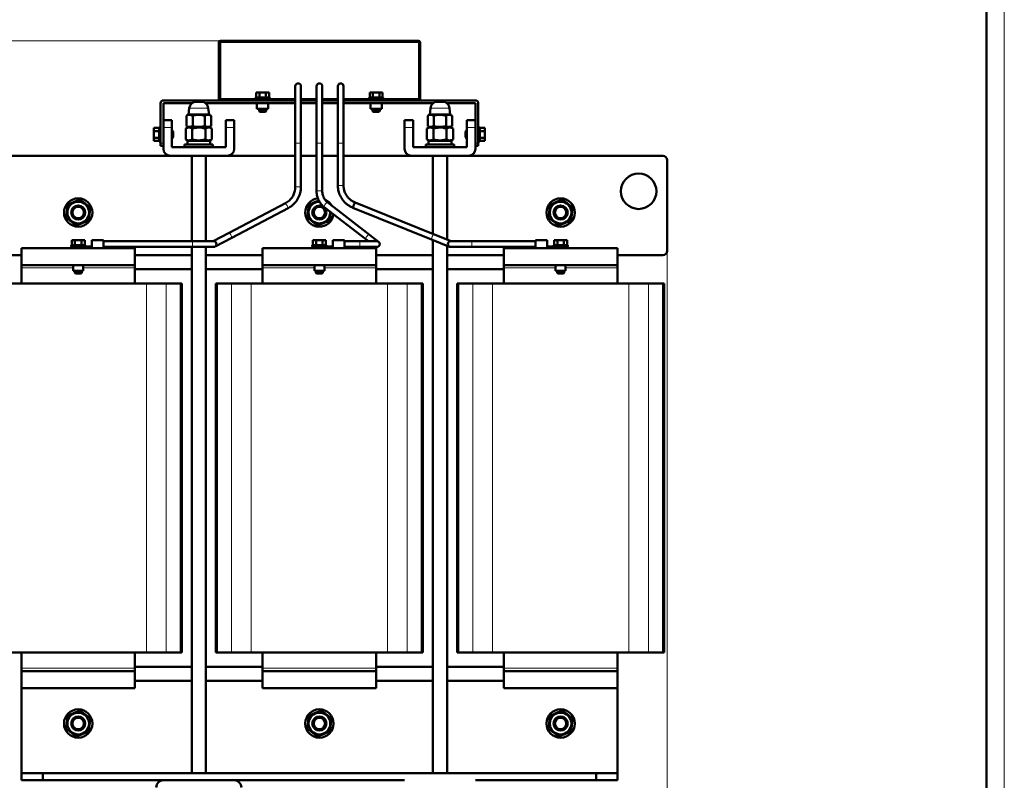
# Model space of a CAD drawing. Header units: millimetres. Extents: x 0 to 1050, y 0 to 1487.
# Tile 3 of 4: x 356 to 1050, y 295 to 831. Entities that reach past the tile are written whole.
import ezdxf

# ---------------------------------------------------------------- set-up
doc = ezdxf.new("R2010")
doc.units = ezdxf.units.MM
doc.header["$LTSCALE"] = 2.5
doc.layers.add('ОСЕВЫЕ', color=7, linetype='Continuous')
doc.styles.add('SLDTEXTSTYLE0', font='TXT', dxfattribs={"width": 0.7, "bigfont": 'bigfont'})
doc.styles.add('SLDTEXTSTYLE2', font='TXT', dxfattribs={"width": 0.7})
doc.dimstyles.new('SLDDIMSTYLE0', dxfattribs={"dimtxt": 12.5, "dimasz": 12.5, "dimexe": 0, "dimexo": 0.0625, "dimgap": 3.125, "dimtad": 2, "dimdec": 1, "dimrnd": 1e-09, "dimzin": 12, "dimdsep": 46, "dimtxsty": 'SLDTEXTSTYLE2', "dimsah": 1, "dimcen": 0.09, "dimadec": 0, "dimazin": 3, "dimtfac": 1, "dimtdec": 3, "dimtofl": 0, "dimtmove": 0, "dimatfit": 3, "dimfxl": 0, "dimfrac": 2, "dimtolj": 1, "dimtzin": 12, "dimarcsym": 0})

# ---------------------------------------------------------------- blocks, each defined once
blk = doc.blocks.new('_D')
at = {"color": 7, "linetype": 'Continuous', "lineweight": 0}
for p, q in [((322.26, 668.12), (322.26, 207.64)), ((812.26, 668.12), (812.26, 207.64)), ((322.26, 210.14), (812.26, 210.14))]:
    blk.add_line(p, q, dxfattribs=at)
at = {"color": 7, "linetype": 'Continuous', "lineweight": 18}
for points in [[(322.26, 210.14), (334.76, 208.22), (334.76, 212.06)], [(812.26, 210.14), (799.76, 212.06), (799.76, 208.22)]]:
    blk.add_solid(points, dxfattribs=at)
at = {"color": 7, "linetype": 'Continuous', "lineweight": 18, "insert": (562.37, 226.26), "char_height": 12.5, "attachment_point": 1, "style": 'SLDTEXTSTYLE0'}
blk.add_mtext('Ш', dxfattribs=at)
blk = doc.blocks.new('_D_1')
at = {"color": 7, "linetype": 'Continuous', "lineweight": 0}
for p, q in [((497.44, 816.14), (274.76, 816.14)), ((277.26, 255.14), (277.26, 816.14)), ((452.24, 255.14), (274.76, 255.14))]:
    blk.add_line(p, q, dxfattribs=at)
at = {"color": 7, "linetype": 'Continuous', "lineweight": 18}
for points in [[(277.26, 816.14), (275.34, 803.64), (279.19, 803.64)], [(277.26, 255.14), (279.19, 267.64), (275.34, 267.64)]]:
    blk.add_solid(points, dxfattribs=at)
at = {"color": 7, "linetype": 'Continuous', "lineweight": 18, "insert": (261.15, 531.64), "char_height": 12.5, "attachment_point": 1, "rotation": 90, "style": 'SLDTEXTSTYLE0'}
blk.add_mtext('В', dxfattribs=at)

msp = doc.modelspace()

# ---------------------------------------------------------------- linework, layer by layer
at = {"color": 7, "linetype": 'Continuous', "lineweight": 50}
for p, q in [((1037.5, 12.5), (1037.5, 1472.5)), ((496.26, 814.94), (496.26, 774.14)), ((497.26, 814.94), (497.46, 814.94)), ((497.26, 775.14), (497.26, 814.94)), ((497.46, 816.14), (637.06, 816.14)), ((638.26, 774.14), (638.26, 814.94)), ((522.69, 776.14), (522.69, 779.74)), ((522.69, 779.74), (524.98, 779.74)), ((524.98, 776.14), (524.98, 779.74)), ((524.98, 779.74), (529.55, 779.74)), ((529.55, 779.74), (529.55, 776.14)), ((529.55, 779.74), (531.83, 779.74)), ((531.83, 776.14), (531.83, 779.74)), ((550.26, 784.14), (550.26, 744.14)), ((554.26, 744.14), (554.26, 784.14)), ((565.26, 784.14), (565.26, 744.14)), ((569.26, 744.14), (569.26, 784.14)), ((580.26, 784.14), (580.26, 744.14)), ((584.26, 744.14), (584.26, 784.14)), ((602.69, 776.14), (602.69, 779.74)), ((602.69, 779.74), (604.98, 779.74)), ((604.98, 776.14), (604.98, 779.74)), ((604.98, 779.74), (609.55, 779.74)), ((609.55, 779.74), (609.55, 776.14)), ((609.55, 779.74), (611.83, 779.74)), ((611.83, 776.14), (611.83, 779.74)), ((455.26, 744.14), (455.26, 772.14)), ((550.26, 774.14), (457.26, 774.14)), ((477.41, 772.14), (457.26, 772.14)), ((457.26, 772.14), (457.26, 760.14)), ((550.26, 772.14), (487.12, 772.14)), ((497.26, 774.14), (497.26, 775.14)), ((497.26, 775.14), (502.26, 775.14)), ((502.26, 775.14), (550.26, 775.14)), ((502.26, 774.14), (550.26, 774.14)), ((522.26, 776.14), (522.26, 775.14)), ((522.26, 776.14), (531.88, 776.14)), ((523.26, 772.14), (523.26, 768.14)), ((531.26, 768.14), (531.26, 772.14)), ((531.88, 776.14), (532.26, 776.14)), ((532.26, 775.14), (532.26, 776.14)), ((554.26, 775.14), (565.26, 775.14)), ((554.26, 774.14), (565.26, 774.14)), ((565.26, 772.14), (554.26, 772.14)), ((569.26, 775.14), (580.26, 775.14)), ((569.26, 774.14), (580.26, 774.14)), ((580.26, 772.14), (569.26, 772.14)), ((584.26, 775.14), (632.26, 775.14)), ((584.26, 774.14), (632.26, 774.14)), ((677.26, 774.14), (584.26, 774.14)), ((647.41, 772.14), (584.26, 772.14)), ((602.26, 776.14), (602.26, 775.14)), ((602.26, 776.14), (611.88, 776.14)), ((603.26, 772.14), (603.26, 768.14)), ((611.26, 768.14), (611.26, 772.14)), ((611.88, 776.14), (612.26, 776.14)), ((612.26, 775.14), (612.26, 776.14)), ((632.26, 775.14), (637.26, 775.14)), ((637.26, 775.14), (637.26, 774.14)), ((677.26, 772.14), (657.12, 772.14)), ((677.26, 760.14), (677.26, 772.14)), ((679.26, 772.14), (679.26, 744.14)), ((475.07, 764.24), (473.6, 763.39)), ((473.6, 756.09), (473.6, 763.39)), ((475.57, 768.79), (475.06, 764.24)), ((475.06, 764.24), (489.46, 764.24)), ((477.93, 763.39), (477.93, 756.09)), ((486.59, 763.39), (486.59, 756.09)), ((489.46, 764.24), (488.96, 768.79)), ((490.92, 763.39), (489.45, 764.24)), ((490.92, 763.39), (490.92, 756.09)), ((523.26, 768.14), (527.26, 768.14)), ((524.76, 768.14), (524.76, 766.64)), ((524.76, 766.64), (525.26, 766.14)), ((524.76, 766.64), (529.76, 766.64)), ((525.26, 766.14), (529.26, 766.14)), ((527.26, 768.14), (531.26, 768.14)), ((529.26, 766.14), (529.76, 766.64)), ((529.76, 766.64), (529.76, 768.14)), ((603.26, 768.14), (607.26, 768.14)), ((604.76, 768.14), (604.76, 766.64)), ((604.76, 766.64), (605.26, 766.14)), ((604.76, 766.64), (609.76, 766.64)), ((605.26, 766.14), (609.26, 766.14)), ((607.26, 768.14), (611.26, 768.14)), ((609.26, 766.14), (609.76, 766.64)), ((609.76, 766.64), (609.76, 768.14)), ((645.07, 764.24), (643.6, 763.39)), ((643.6, 756.09), (643.6, 763.39)), ((645.57, 768.79), (645.06, 764.24)), ((645.06, 764.24), (659.46, 764.24)), ((647.93, 763.39), (647.93, 756.09)), ((656.59, 763.39), (656.59, 756.09)), ((659.46, 764.24), (658.96, 768.79)), ((660.92, 763.39), (659.45, 764.24)), ((660.92, 763.39), (660.92, 756.09)), ((463.26, 760.14), (457.26, 760.14)), ((457.26, 760.14), (457.26, 755.14)), ((463.26, 755.14), (463.26, 760.14)), ((507.26, 760.14), (501.26, 760.14)), ((501.26, 760.14), (501.26, 755.14)), ((507.26, 755.14), (507.26, 760.14)), ((633.26, 760.14), (627.26, 760.14)), ((627.26, 760.14), (627.26, 755.14)), ((633.26, 755.14), (633.26, 760.14)), ((677.26, 760.14), (671.26, 760.14)), ((671.26, 760.14), (671.26, 755.14)), ((677.26, 755.14), (677.26, 760.14)), ((450.66, 752.43), (450.66, 754.71)), ((454.26, 754.71), (450.66, 754.71)), ((450.66, 752.43), (454.26, 752.43)), ((450.66, 747.86), (450.66, 752.43)), ((455.26, 755.14), (454.26, 755.14)), ((454.26, 754.76), (454.26, 755.14)), ((454.26, 745.14), (454.26, 754.76)), ((457.26, 740.14), (457.26, 755.14)), ((463.26, 755.14), (463.26, 741.14)), ((463.76, 752.64), (463.26, 752.64)), ((464.26, 752.14), (463.76, 752.64)), ((463.76, 747.64), (463.76, 752.64)), ((464.26, 748.14), (464.26, 752.14)), ((474.64, 755.24), (473.02, 754.31)), ((473.02, 754.31), (473.02, 746.67)), ((473.6, 756.09), (475.07, 755.24)), ((474.64, 755.24), (489.89, 755.24)), ((477.64, 754.31), (477.64, 746.67)), ((486.88, 754.31), (486.88, 746.67)), ((489.45, 755.24), (490.92, 756.09)), ((491.5, 754.31), (489.89, 755.24)), ((491.5, 746.67), (491.5, 754.31)), ((501.26, 741.14), (501.26, 755.14)), ((507.26, 755.14), (507.26, 740.14)), ((627.26, 755.14), (627.26, 740.14)), ((633.26, 741.14), (633.26, 755.14)), ((644.64, 755.24), (643.02, 754.31)), ((643.02, 754.31), (643.02, 746.67)), ((643.6, 756.09), (645.07, 755.24)), ((644.64, 755.24), (659.89, 755.24)), ((647.64, 754.31), (647.64, 746.67)), ((656.88, 754.31), (656.88, 746.67)), ((659.45, 755.24), (660.92, 756.09)), ((661.5, 754.31), (659.89, 755.24)), ((661.5, 746.67), (661.5, 754.31)), ((670.76, 752.64), (670.26, 752.14)), ((670.26, 752.14), (670.26, 748.14)), ((671.26, 752.64), (670.76, 752.64)), ((670.76, 752.64), (670.76, 747.64)), ((671.26, 755.14), (671.26, 741.14)), ((677.26, 740.14), (677.26, 755.14)), ((680.26, 755.14), (679.26, 755.14)), ((680.26, 755.14), (680.26, 745.52)), ((680.26, 754.71), (683.86, 754.71)), ((680.26, 752.43), (683.86, 752.43)), ((683.86, 754.71), (683.86, 752.43)), ((683.86, 752.43), (683.86, 747.86)), ((454.26, 747.86), (450.66, 747.86)), ((450.66, 745.57), (450.66, 747.86)), ((454.26, 745.57), (450.66, 745.57)), ((454.26, 745.14), (455.26, 745.14)), ((455.26, 744.14), (455.26, 742.14)), ((463.26, 747.64), (463.76, 747.64)), ((463.76, 747.64), (464.26, 748.14)), ((472.26, 743.14), (472.26, 741.14)), ((491.5, 743.14), (472.26, 743.14)), ((473.02, 746.67), (474.64, 745.74)), ((474.21, 745.74), (474.21, 743.14)), ((490.31, 745.74), (474.21, 745.74)), ((489.89, 745.74), (491.5, 746.67)), ((490.31, 743.14), (490.31, 745.74)), ((492.26, 743.14), (491.5, 743.14)), ((492.26, 741.14), (492.26, 743.14)), ((550.26, 744.14), (550.26, 713.24)), ((554.26, 713.24), (554.26, 744.14)), ((565.26, 744.14), (565.26, 710.34)), ((569.26, 710.34), (569.26, 744.14)), ((580.26, 744.14), (580.26, 714.29)), ((584.26, 714.29), (584.26, 744.14)), ((642.26, 743.14), (642.26, 741.14)), ((661.5, 743.14), (642.26, 743.14)), ((643.02, 746.67), (644.64, 745.74)), ((644.21, 745.74), (644.21, 743.14)), ((660.31, 745.74), (644.21, 745.74)), ((659.89, 745.74), (661.5, 746.67)), ((660.31, 743.14), (660.31, 745.74)), ((662.26, 743.14), (661.5, 743.14)), ((662.26, 741.14), (662.26, 743.14)), ((670.26, 748.14), (670.76, 747.64)), ((670.76, 747.64), (671.26, 747.64)), ((679.26, 745.14), (680.26, 745.14)), ((679.26, 742.14), (679.26, 744.14)), ((683.86, 747.86), (680.26, 747.86)), ((680.26, 745.57), (683.86, 745.57)), ((680.26, 745.52), (680.26, 745.14)), ((683.86, 747.86), (683.86, 745.57)), ((455.26, 742.14), (457.26, 742.14)), ((463.26, 741.14), (501.26, 741.14)), ((671.26, 741.14), (633.26, 741.14)), ((677.26, 742.14), (679.26, 742.14)), ((462.26, 735.14), (325.26, 735.14)), ((462.26, 735.14), (502.26, 735.14)), ((477.26, 735.14), (477.26, 674.94)), ((487.26, 674.94), (487.26, 735.14)), ((550.26, 735.14), (502.26, 735.14)), ((565.26, 735.14), (554.26, 735.14)), ((580.26, 735.14), (569.26, 735.14)), ((632.26, 735.14), (584.26, 735.14)), ((632.26, 735.14), (672.26, 735.14)), ((647.26, 735.14), (647.26, 680.13)), ((657.26, 676.1), (657.26, 735.14)), ((809.26, 735.14), (672.26, 735.14)), ((812.26, 668.14), (812.26, 732.14)), ((543.32, 701.71), (503.74, 680.96)), ((602.48, 679.54), (573.14, 702.14)), ((647.76, 679.93), (592.39, 702.22)), ((505.6, 677.41), (545.17, 698.17)), ((570.7, 698.97), (600.03, 676.37)), ((590.89, 698.51), (646.26, 676.22)), ((503.74, 680.96), (492.27, 674.94)), ((392.69, 672.14), (392.69, 675.74)), ((392.69, 675.74), (394.98, 675.74)), ((394.98, 672.14), (394.98, 675.74)), ((394.98, 675.74), (399.55, 675.74)), ((399.55, 675.74), (399.55, 672.14)), ((399.55, 675.74), (401.83, 675.74)), ((401.83, 672.14), (401.83, 675.74)), ((415.06, 675.74), (406.76, 675.74)), ((406.76, 675.74), (406.76, 671.14)), ((415.06, 670.14), (415.06, 675.74)), ((477.76, 674.94), (415.06, 674.94)), ((492.76, 674.94), (477.76, 674.94)), ((493.69, 671.17), (505.6, 677.41)), ((562.69, 672.14), (562.69, 675.74)), ((562.69, 675.74), (564.98, 675.74)), ((564.98, 672.14), (564.98, 675.74)), ((564.98, 675.74), (569.55, 675.74)), ((569.55, 675.74), (569.55, 672.14)), ((569.55, 675.74), (571.83, 675.74)), ((571.83, 672.14), (571.83, 675.74)), ((585.06, 675.74), (576.76, 675.74)), ((576.76, 675.74), (576.76, 671.14)), ((585.06, 670.14), (585.06, 675.74)), ((595.76, 674.94), (585.06, 674.94)), ((607.76, 674.94), (595.76, 674.94)), ((600.03, 676.37), (601.89, 674.94)), ((608.98, 674.53), (602.48, 679.54)), ((646.26, 676.22), (659.02, 671.09)), ((647.26, 675.82), (647.26, 300.14)), ((660.15, 674.94), (647.76, 679.93)), ((674.76, 674.94), (659.76, 674.94)), ((719.46, 674.94), (674.76, 674.94)), ((727.76, 675.74), (719.46, 675.74)), ((719.46, 675.74), (719.46, 672.94)), ((727.76, 671.14), (727.76, 675.74)), ((732.69, 672.14), (732.69, 675.74)), ((732.69, 675.74), (734.98, 675.74)), ((734.98, 672.14), (734.98, 675.74)), ((734.98, 675.74), (739.55, 675.74)), ((739.55, 675.74), (739.55, 672.14)), ((739.55, 675.74), (741.83, 675.74)), ((741.83, 672.14), (741.83, 675.74)), ((357.26, 670.14), (357.26, 658.14)), ((437.26, 670.14), (357.26, 670.14)), ((392.26, 672.14), (392.26, 671.14)), ((392.26, 672.14), (401.88, 672.14)), ((392.26, 671.14), (400.06, 671.14)), ((392.51, 671.14), (392.51, 670.14)), ((406.76, 671.14), (400.06, 671.14)), ((401.88, 672.14), (402.26, 672.14)), ((402.26, 671.14), (402.26, 672.14)), ((406.76, 671.14), (406.76, 670.14)), ((415.06, 670.94), (477.76, 670.94)), ((437.26, 670.14), (437.26, 658.14)), ((477.26, 670.94), (477.26, 300.14)), ((477.76, 670.94), (492.76, 670.94)), ((487.26, 300.14), (487.26, 670.94)), ((527.26, 670.14), (527.26, 658.14)), ((607.26, 670.14), (527.26, 670.14)), ((562.26, 672.14), (562.26, 671.14)), ((562.26, 672.14), (571.88, 672.14)), ((562.26, 671.14), (570.06, 671.14)), ((562.51, 671.14), (562.51, 670.14)), ((576.76, 671.14), (570.06, 671.14)), ((571.88, 672.14), (572.26, 672.14)), ((572.26, 671.14), (572.26, 672.14)), ((576.76, 671.14), (576.76, 670.14)), ((585.06, 670.94), (595.76, 670.94)), ((595.76, 670.94), (607.76, 670.94)), ((607.26, 670.14), (607.26, 658.14)), ((657.26, 300.14), (657.26, 671.79)), ((659.76, 670.94), (674.76, 670.94)), ((674.76, 670.94), (719.46, 670.94)), ((777.26, 670.14), (697.26, 670.14)), ((697.26, 670.14), (697.26, 658.14)), ((719.46, 672.94), (719.46, 670.14)), ((727.76, 670.14), (727.76, 671.14)), ((734.47, 671.14), (727.76, 671.14)), ((732.26, 672.14), (732.26, 671.14)), ((732.26, 672.14), (741.88, 672.14)), ((734.47, 671.14), (741.88, 671.14)), ((741.88, 672.14), (742.26, 672.14)), ((741.88, 671.14), (742.26, 671.14)), ((742.01, 670.14), (742.01, 671.14)), ((742.26, 671.14), (742.26, 672.14)), ((777.26, 670.14), (777.26, 658.14)), ((325.26, 665.14), (357.26, 665.14)), ((437.26, 665.14), (477.26, 665.14)), ((487.26, 665.14), (527.26, 665.14)), ((607.26, 665.14), (647.26, 665.14)), ((657.26, 665.14), (697.26, 665.14)), ((777.26, 665.14), (809.26, 665.14)), ((437.26, 658.14), (357.26, 658.14)), ((357.26, 658.14), (357.26, 656.14)), ((357.26, 656.14), (357.26, 645.14)), ((393.76, 658.14), (393.76, 654.14)), ((393.76, 654.14), (400.76, 654.14)), ((394.76, 654.14), (394.76, 652.64)), ((394.76, 652.64), (395.26, 652.14)), ((394.76, 652.64), (399.76, 652.64)), ((399.26, 652.14), (399.76, 652.64)), ((399.76, 652.64), (399.76, 654.14)), ((400.76, 654.14), (400.76, 658.14)), ((437.26, 658.14), (437.26, 656.14)), ((437.26, 656.14), (437.26, 645.14)), ((437.26, 655.14), (477.26, 655.14)), ((487.26, 655.14), (527.26, 655.14)), ((607.26, 658.14), (527.26, 658.14)), ((527.26, 658.14), (527.26, 656.14)), ((527.26, 656.14), (527.26, 645.14)), ((563.76, 658.14), (563.76, 654.14)), ((563.76, 654.14), (570.76, 654.14)), ((564.76, 654.14), (564.76, 652.64)), ((564.76, 652.64), (565.26, 652.14)), ((564.76, 652.64), (569.76, 652.64)), ((569.26, 652.14), (569.76, 652.64)), ((569.76, 652.64), (569.76, 654.14)), ((570.76, 654.14), (570.76, 658.14)), ((607.26, 658.14), (607.26, 656.14)), ((607.26, 656.14), (607.26, 645.14)), ((607.26, 655.14), (647.26, 655.14)), ((657.26, 655.14), (697.26, 655.14)), ((777.26, 658.14), (697.26, 658.14)), ((697.26, 658.14), (697.26, 656.14)), ((697.26, 656.14), (697.26, 645.14)), ((733.76, 658.14), (733.76, 654.14)), ((733.76, 654.14), (740.76, 654.14)), ((734.76, 654.14), (734.76, 652.64)), ((734.76, 652.64), (735.26, 652.14)), ((734.76, 652.64), (739.76, 652.64)), ((739.26, 652.14), (739.76, 652.64)), ((739.76, 652.64), (739.76, 654.14)), ((740.76, 654.14), (740.76, 658.14)), ((777.26, 658.14), (777.26, 656.14)), ((777.26, 656.14), (777.26, 645.14)), ((395.26, 652.14), (399.26, 652.14)), ((565.26, 652.14), (569.26, 652.14)), ((735.26, 652.14), (739.26, 652.14)), ((445.37, 645.14), (349.15, 645.14)), ((459.16, 645.14), (445.37, 645.14)), ((469.05, 645.14), (459.16, 645.14)), ((470.26, 645.14), (469.05, 645.14)), ((470.26, 385.14), (470.26, 645.14)), ((494.26, 645.14), (494.26, 385.14)), ((495.47, 645.14), (494.26, 645.14)), ((505.37, 645.14), (495.47, 645.14)), ((519.15, 645.14), (505.37, 645.14)), ((615.37, 645.14), (519.15, 645.14)), ((629.16, 645.14), (615.37, 645.14)), ((639.05, 645.14), (629.16, 645.14)), ((640.26, 645.14), (639.05, 645.14)), ((640.26, 385.14), (640.26, 645.14)), ((664.26, 645.14), (664.26, 385.14)), ((665.47, 645.14), (664.26, 645.14)), ((675.37, 645.14), (665.47, 645.14)), ((689.15, 645.14), (675.37, 645.14)), ((785.37, 645.14), (689.15, 645.14)), ((799.16, 645.14), (785.37, 645.14)), ((809.05, 645.14), (799.16, 645.14)), ((810.26, 645.14), (809.05, 645.14)), ((810.26, 385.14), (810.26, 645.14)), ((445.37, 385.14), (349.15, 385.14)), ((357.26, 374.14), (357.26, 385.14)), ((437.26, 374.14), (437.26, 385.14)), ((459.16, 385.14), (445.37, 385.14)), ((469.05, 385.14), (459.16, 385.14)), ((470.26, 385.14), (469.05, 385.14)), ((495.47, 385.14), (494.26, 385.14)), ((505.37, 385.14), (495.47, 385.14)), ((519.15, 385.14), (505.37, 385.14)), ((615.37, 385.14), (519.15, 385.14)), ((527.26, 374.14), (527.26, 385.14)), ((607.26, 374.14), (607.26, 385.14)), ((629.16, 385.14), (615.37, 385.14)), ((639.05, 385.14), (629.16, 385.14)), ((640.26, 385.14), (639.05, 385.14)), ((665.47, 385.14), (664.26, 385.14)), ((675.37, 385.14), (665.47, 385.14)), ((689.15, 385.14), (675.37, 385.14)), ((785.37, 385.14), (689.15, 385.14)), ((697.26, 374.14), (697.26, 385.14)), ((777.26, 374.14), (777.26, 385.14)), ((799.16, 385.14), (785.37, 385.14)), ((809.05, 385.14), (799.16, 385.14)), ((810.26, 385.14), (809.05, 385.14)), ((477.26, 375.14), (437.26, 375.14)), ((527.26, 375.14), (487.26, 375.14)), ((647.26, 375.14), (607.26, 375.14)), ((697.26, 375.14), (657.26, 375.14)), ((357.26, 372.14), (357.26, 374.14)), ((437.26, 372.14), (357.26, 372.14)), ((357.26, 360.14), (357.26, 372.14)), ((437.26, 372.14), (437.26, 374.14)), ((437.26, 372.14), (437.26, 360.14)), ((527.26, 372.14), (527.26, 374.14)), ((607.26, 372.14), (527.26, 372.14)), ((527.26, 360.14), (527.26, 372.14)), ((607.26, 372.14), (607.26, 374.14)), ((607.26, 372.14), (607.26, 360.14)), ((697.26, 372.14), (697.26, 374.14)), ((777.26, 372.14), (697.26, 372.14)), ((697.26, 360.14), (697.26, 372.14)), ((777.26, 372.14), (777.26, 374.14)), ((777.26, 372.14), (777.26, 360.14)), ((437.26, 365.14), (477.26, 365.14)), ((487.26, 365.14), (527.26, 365.14)), ((607.26, 365.14), (647.26, 365.14)), ((657.26, 365.14), (697.26, 365.14)), ((437.26, 360.14), (357.26, 360.14)), ((357.26, 300.14), (357.26, 360.14)), ((607.26, 360.14), (527.26, 360.14)), ((777.26, 360.14), (697.26, 360.14)), ((777.26, 360.14), (777.26, 300.14)), ((357.26, 300.14), (357.26, 295.14)), ((372.26, 300.14), (357.26, 300.14)), ((372.26, 300.14), (372.26, 295.14)), ((762.26, 300.14), (372.26, 300.14)), ((762.26, 300.14), (762.26, 295.14)), ((777.26, 300.14), (762.26, 300.14)), ((777.26, 300.14), (777.26, 295.14)), ((357.26, 295.14), (372.26, 295.14)), ((372.26, 295.14), (457.26, 295.14)), ((507.26, 295.14), (457.26, 295.14)), ((507.26, 295.14), (627.26, 295.14)), ((677.26, 295.14), (762.26, 295.14)), ((762.26, 295.14), (777.26, 295.14))]:
    msp.add_line(p, q, dxfattribs=at)
at = {"color": 9, "linetype": 'Continuous', "lineweight": 18}
for p, q in [((497.26, 814.94), (496.26, 814.94)), ((497.46, 816.14), (497.46, 814.94)), ((497.46, 814.94), (637.06, 814.94)), ((637.06, 814.94), (637.06, 816.14)), ((637.06, 814.94), (637.06, 775.14)), ((637.06, 814.94), (638.26, 814.94)), ((502.26, 775.14), (502.26, 774.14)), ((632.26, 775.14), (632.26, 774.14)), ((475.57, 768.79), (488.96, 768.79)), ((645.57, 768.79), (658.96, 768.79)), ((457.26, 755.14), (463.26, 755.14)), ((501.26, 755.14), (507.26, 755.14)), ((633.26, 755.14), (627.26, 755.14)), ((677.26, 755.14), (671.26, 755.14)), ((457.26, 744.14), (455.26, 744.14)), ((552.26, 744.14), (550.26, 744.14)), ((554.26, 744.14), (552.26, 744.14)), ((565.26, 744.14), (567.26, 744.14)), ((567.26, 744.14), (569.26, 744.14)), ((580.26, 744.14), (582.26, 744.14)), ((582.26, 744.14), (584.26, 744.14)), ((679.26, 744.14), (677.26, 744.14)), ((554.26, 713.24), (550.26, 713.24)), ((565.26, 710.34), (569.26, 710.34)), ((580.26, 714.29), (584.26, 714.29)), ((477.76, 672.94), (477.76, 674.94)), ((595.76, 674.94), (595.76, 672.94)), ((674.76, 672.94), (674.76, 674.94)), ((398.55, 670.14), (398.55, 671.14)), ((477.76, 670.94), (477.76, 672.94)), ((568.55, 670.14), (568.55, 671.14)), ((595.76, 672.94), (595.76, 670.94)), ((674.76, 670.94), (674.76, 672.94)), ((735.97, 671.14), (735.97, 670.14)), ((357.26, 656.14), (393.76, 656.14)), ((400.76, 656.14), (437.26, 656.14)), ((527.26, 656.14), (563.76, 656.14)), ((570.76, 656.14), (607.26, 656.14)), ((697.26, 656.14), (733.76, 656.14)), ((740.76, 656.14), (777.26, 656.14)), ((445.37, 645.14), (445.37, 385.14)), ((459.16, 385.14), (459.16, 645.14)), ((469.05, 645.14), (469.05, 385.14)), ((495.47, 385.14), (495.47, 645.14)), ((505.37, 645.14), (505.37, 385.14)), ((519.15, 385.14), (519.15, 645.14)), ((615.37, 645.14), (615.37, 385.14)), ((629.16, 385.14), (629.16, 645.14)), ((639.05, 645.14), (639.05, 385.14)), ((665.47, 385.14), (665.47, 645.14)), ((675.37, 645.14), (675.37, 385.14)), ((689.15, 385.14), (689.15, 645.14)), ((785.37, 645.14), (785.37, 385.14)), ((799.16, 385.14), (799.16, 645.14)), ((809.05, 645.14), (809.05, 385.14)), ((357.26, 374.14), (437.26, 374.14)), ((527.26, 374.14), (607.26, 374.14)), ((697.26, 374.14), (777.26, 374.14))]:
    msp.add_line(p, q, dxfattribs=at)
at = {"color": 9, "linetype": 'Continuous', "lineweight": 18, "flags": 128}
for points in [[(570.7, 698.97), (570.64, 699.05), (570.62, 699.4), (570.8, 699.93), (571.15, 700.55), (571.61, 701.18), (572.13, 701.71), (572.61, 702.06), (572.99, 702.18), (573.14, 702.14)], [(600.03, 676.37), (599.94, 676.64), (600.04, 677.11), (600.33, 677.7), (600.76, 678.34), (601.26, 678.92), (601.77, 679.35), (602.19, 679.57), (602.48, 679.54)]]:
    msp.add_lwpolyline(points, dxfattribs=at)
at = {"color": 7, "linetype": 'Continuous', "lineweight": 50}
for centre, radius in [((792.26, 710.14), 12.5), ((397.26, 695.14), 10), ((397.26, 695.14), 7.63), ((737.26, 695.14), 10), ((737.26, 695.14), 7.62), ((397.26, 695.14), 5), ((397.26, 695.14), 4), ((567.26, 695.14), 5), ((567.26, 695.14), 4), ((737.26, 695.14), 5), ((737.26, 695.14), 4), ((397.26, 335.14), 10), ((397.26, 335.14), 7.63), ((397.26, 335.14), 5), ((567.26, 335.14), 10), ((567.26, 335.14), 7.63), ((567.26, 335.14), 5), ((737.26, 335.14), 10), ((737.26, 335.14), 7.62), ((737.26, 335.14), 5), ((397.26, 335.14), 4), ((567.26, 335.14), 4), ((737.26, 335.14), 4)]:
    msp.add_circle(centre, radius, dxfattribs=at)
for centre, radius, start, end in [((497.46, 814.94), 1.2, 90, 180), ((637.06, 814.94), 1.2, 0, 90), ((552.26, 784.14), 2, 90, 180), ((552.26, 784.14), 2, 0, 90), ((567.26, 784.14), 2, 0, 180), ((582.26, 784.14), 2, 90, 180), ((582.26, 784.14), 2, 0, 90), ((457.26, 772.14), 2, 90, 180), ((480.54, 768.24), 5, 90, 173.65981), ((483.99, 768.24), 5, 6.34019, 90), ((650.54, 768.24), 5, 90, 173.65981), ((653.99, 768.24), 5, 6.34019, 90), ((677.26, 772.14), 2, 0, 90), ((462.26, 740.14), 5, 180, 270), ((502.26, 740.14), 5, 270, 0), ((632.26, 740.14), 5, 180, 270), ((672.26, 740.14), 5, 270, 0), ((809.26, 732.14), 3, 0, 90), ((567.26, 695.14), 10, 95.64016, 353.25219), ((567.26, 695.14), 7.63, 88.95461, 4.66976), ((567.26, 695.14), 10, 28.3093, 66.25024), ((598.97, 697.43), 8.14, 143.92953, 172.37371), ((492.76, 672.94), 2, 0, 90), ((607.76, 672.94), 2, 270, 90), ((659.76, 672.94), 2, 90, 270), ((492.76, 672.94), 2, 270, 0), ((809.26, 668.14), 3, 270, 0), ((457.26, 290.14), 5, 90, 180), ((507.26, 290.14), 5, 0, 90)]:
    msp.add_arc(centre, radius, start, end, dxfattribs=at)
at = {"color": 9, "linetype": 'Continuous', "lineweight": 18}
for centre, radius, start, end in [((537.44, 696.37), 7.94, 13.07833, 42.26399), ((499, 676.21), 6.71, 10.33629, 45.00603), ((654.41, 675.09), 8.23, 144.00634, 172.13613)]:
    msp.add_arc(centre, radius, start, end, dxfattribs=at)
at = {"color": 7, "linetype": 'Continuous', "lineweight": 50}
for points, knots in [([(483.99, 773.24), (483.96, 773.24), (483.91, 773.24), (483.57, 773.24), (483.22, 773.24), (482.81, 773.24), (482.26, 773.24), (481.71, 773.24), (481.31, 773.24), (481.03, 773.24), (480.81, 773.24), (480.59, 773.24), (480.56, 773.24), (480.54, 773.24)], [0, 0, 0, 0, 0.124741, 0.249482, 0.314962, 0.379858, 0.499659, 0.619461, 0.68504, 0.749836, 0.815555, 0.880198, 1, 1, 1, 1]), ([(653.99, 773.24), (653.96, 773.24), (653.91, 773.24), (653.57, 773.24), (653.22, 773.24), (652.81, 773.24), (652.26, 773.24), (651.71, 773.24), (651.31, 773.24), (651.03, 773.24), (650.81, 773.24), (650.59, 773.24), (650.56, 773.24), (650.54, 773.24)], [0, 0, 0, 0, 0.124741, 0.249482, 0.314962, 0.379858, 0.499659, 0.619461, 0.68504, 0.749836, 0.815555, 0.880198, 1, 1, 1, 1]), ([(473.6, 763.39), (473.98, 763.58), (474.74, 763.97), (476.21, 764.19), (477.27, 763.7), (477.93, 763.39)], [0, 0, 0, 0, 0.264874, 0.535491, 1, 1, 1, 1]), ([(477.93, 763.39), (478.68, 763.58), (480.2, 763.97), (483.15, 764.19), (485.26, 763.7), (486.59, 763.39)], [0, 0, 0, 0, 0.264874, 0.535491, 1, 1, 1, 1]), ([(486.59, 763.39), (486.97, 763.58), (487.73, 763.97), (489.2, 764.19), (490.26, 763.7), (490.92, 763.39)], [0, 0, 0, 0, 0.264874, 0.535491, 1, 1, 1, 1]), ([(643.6, 763.39), (643.98, 763.58), (644.74, 763.97), (646.21, 764.19), (647.27, 763.7), (647.93, 763.39)], [0, 0, 0, 0, 0.264874, 0.535491, 1, 1, 1, 1]), ([(647.93, 763.39), (648.68, 763.58), (650.2, 763.97), (653.15, 764.19), (655.26, 763.7), (656.59, 763.39)], [0, 0, 0, 0, 0.264874, 0.535491, 1, 1, 1, 1]), ([(656.59, 763.39), (656.97, 763.58), (657.73, 763.97), (659.2, 764.19), (660.26, 763.7), (660.92, 763.39)], [0, 0, 0, 0, 0.264874, 0.535491, 1, 1, 1, 1]), ([(473.02, 754.31), (473.43, 754.52), (474.24, 754.93), (475.44, 755.09), (476.58, 754.86), (477.29, 754.5), (477.64, 754.31)], [0, 0, 0, 0, 0.264614, 0.534966, 0.765352, 1, 1, 1, 1]), ([(473.6, 756.09), (473.98, 755.9), (474.74, 755.51), (476.21, 755.3), (477.27, 755.78), (477.93, 756.09)], [0, 0, 0, 0, 0.264874, 0.535491, 1, 1, 1, 1]), ([(477.64, 754.31), (478.45, 754.52), (480.07, 754.93), (482.47, 755.09), (484.76, 754.86), (486.17, 754.5), (486.88, 754.31)], [0, 0, 0, 0, 0.264614, 0.534966, 0.765352, 1, 1, 1, 1]), ([(477.93, 756.09), (478.64, 755.91), (480.05, 755.54), (482.25, 755.36), (484.45, 755.54), (485.87, 755.91), (486.59, 756.09)], [0, 0, 0, 0, 0.247728, 0.499998, 0.747254, 1, 1, 1, 1]), ([(486.59, 756.09), (486.97, 755.9), (487.73, 755.51), (489.2, 755.3), (490.26, 755.78), (490.92, 756.09)], [0, 0, 0, 0, 0.264874, 0.535491, 1, 1, 1, 1]), ([(486.88, 754.31), (487.28, 754.52), (488.09, 754.93), (489.29, 755.09), (490.44, 754.86), (491.14, 754.5), (491.5, 754.31)], [0, 0, 0, 0, 0.264614, 0.534966, 0.765352, 1, 1, 1, 1]), ([(643.02, 754.31), (643.43, 754.52), (644.24, 754.93), (645.44, 755.09), (646.58, 754.86), (647.29, 754.5), (647.64, 754.31)], [0, 0, 0, 0, 0.264614, 0.534966, 0.765352, 1, 1, 1, 1]), ([(643.6, 756.09), (643.98, 755.9), (644.74, 755.51), (646.21, 755.3), (647.27, 755.78), (647.93, 756.09)], [0, 0, 0, 0, 0.264874, 0.535491, 1, 1, 1, 1]), ([(647.64, 754.31), (648.45, 754.52), (650.07, 754.93), (652.47, 755.09), (654.76, 754.86), (656.17, 754.5), (656.88, 754.31)], [0, 0, 0, 0, 0.2646136, 0.5349658, 0.7653524, 1, 1, 1, 1]), ([(647.93, 756.09), (648.64, 755.91), (650.05, 755.54), (652.25, 755.36), (654.45, 755.54), (655.87, 755.91), (656.59, 756.09)], [0, 0, 0, 0, 0.247728, 0.499998, 0.747254, 1, 1, 1, 1]), ([(656.59, 756.09), (656.97, 755.9), (657.73, 755.51), (659.2, 755.3), (660.26, 755.78), (660.92, 756.09)], [0, 0, 0, 0, 0.264874, 0.535491, 1, 1, 1, 1]), ([(656.88, 754.31), (657.28, 754.52), (658.09, 754.93), (659.29, 755.09), (660.44, 754.86), (661.14, 754.5), (661.5, 754.31)], [0, 0, 0, 0, 0.264614, 0.534966, 0.765352, 1, 1, 1, 1]), ([(473.02, 746.67), (473.43, 746.47), (474.24, 746.05), (475.44, 745.9), (476.58, 746.12), (477.29, 746.49), (477.64, 746.67)], [0, 0, 0, 0, 0.264614, 0.534966, 0.765352, 1, 1, 1, 1]), ([(477.64, 746.67), (478.45, 746.47), (480.07, 746.05), (482.47, 745.9), (484.76, 746.12), (486.17, 746.49), (486.88, 746.67)], [0, 0, 0, 0, 0.264614, 0.534966, 0.765352, 1, 1, 1, 1]), ([(486.88, 746.67), (487.28, 746.47), (488.09, 746.05), (489.29, 745.9), (490.44, 746.12), (491.14, 746.49), (491.5, 746.67)], [0, 0, 0, 0, 0.264614, 0.534966, 0.765352, 1, 1, 1, 1]), ([(643.02, 746.67), (643.43, 746.47), (644.24, 746.05), (645.44, 745.9), (646.58, 746.12), (647.29, 746.49), (647.64, 746.67)], [0, 0, 0, 0, 0.264614, 0.534966, 0.765352, 1, 1, 1, 1]), ([(647.64, 746.67), (648.45, 746.47), (650.07, 746.05), (652.47, 745.9), (654.76, 746.12), (656.17, 746.49), (656.88, 746.67)], [0, 0, 0, 0, 0.264614, 0.534966, 0.765352, 1, 1, 1, 1]), ([(656.88, 746.67), (657.28, 746.47), (658.09, 746.05), (659.29, 745.9), (660.44, 746.12), (661.14, 746.49), (661.5, 746.67)], [0, 0, 0, 0, 0.264614, 0.534966, 0.765352, 1, 1, 1, 1]), ([(550.26, 713.24), (550.23, 712.56), (550.19, 711.6), (549.92, 710.2), (549.59, 709.01), (549.03, 707.63), (548.28, 706.26), (547.32, 704.91), (546.13, 703.66), (544.8, 702.56), (543.8, 701.99), (543.31, 701.72)], [0, 0, 0, 0, 0.143701, 0.203156, 0.301875, 0.405078, 0.516465, 0.633545, 0.755376, 0.88125, 1, 1, 1, 1]), ([(545.17, 698.18), (545.7, 698.48), (546.87, 699.12), (548.49, 700.4), (550.03, 701.92), (551.34, 703.61), (552.41, 705.41), (553.2, 707.22), (553.71, 708.85), (554.03, 710.33), (554.22, 711.74), (554.25, 712.74), (554.26, 713.24)], [0, 0, 0, 0, 0.099416, 0.216891, 0.333759, 0.449586, 0.563411, 0.672634, 0.76908, 0.839338, 0.917953, 1, 1, 1, 1]), ([(565.26, 710.34), (565.29, 709.63), (565.33, 708.62), (565.59, 707.16), (565.9, 705.92), (566.43, 704.49), (567.13, 703.06), (568.04, 701.65), (569.15, 700.34), (570.05, 699.44), (570.62, 699.05), (570.71, 698.98)], [0, 0, 0, 0, 0.161056, 0.22734, 0.337239, 0.451697, 0.574775, 0.70361, 0.837127, 0.974549, 1, 1, 1, 1]), ([(573.16, 702.17), (572.94, 702.32), (572.33, 702.78), (571.47, 703.75), (570.62, 705), (570.02, 706.26), (569.64, 707.42), (569.39, 708.55), (569.28, 709.51), (569.27, 710.13), (569.26, 710.34)], [0, 0, 0, 0, 0.088918, 0.258092, 0.42228, 0.575561, 0.699925, 0.805492, 0.936194, 1, 1, 1, 1]), ([(580.26, 714.29), (580.29, 713.51), (580.33, 712.4), (580.61, 710.79), (580.94, 709.42), (581.51, 707.82), (582.27, 706.2), (583.25, 704.58), (584.45, 703.03), (585.87, 701.59), (587.5, 700.3), (589.18, 699.25), (590.37, 698.75), (590.9, 698.53)], [0, 0, 0, 0, 0.115869, 0.16361, 0.242879, 0.32564, 0.41485, 0.50847, 0.605702, 0.705931, 0.808739, 0.913843, 1, 1, 1, 1]), ([(592.4, 702.26), (592.1, 702.38), (591.19, 702.71), (589.83, 703.56), (588.35, 704.74), (587.08, 706.12), (586.04, 707.63), (585.27, 709.16), (584.78, 710.56), (584.47, 711.85), (584.3, 713.05), (584.27, 713.89), (584.26, 714.29)], [0, 0, 0, 0, 0.0638422, 0.1872258, 0.3099715, 0.4315787, 0.5509937, 0.6652955, 0.7640607, 0.8381267, 0.9220872, 1, 1, 1, 1]), ([(398.46, 704.3), (397.72, 703.99), (396.23, 703.37), (394.01, 702.45), (391.89, 701.57), (390.59, 701.03), (389.93, 700.76)], [0, 0, 0, 0, 0.264614, 0.534966, 0.765352, 1, 1, 1, 1]), ([(405.8, 698.68), (405.16, 699.17), (403.87, 700.15), (401.97, 701.62), (400.14, 703.01), (399.03, 703.87), (398.46, 704.3)], [0, 0, 0, 0, 0.264614, 0.534966, 0.765352, 1, 1, 1, 1]), ([(566.88, 703.64), (566.66, 703.55), (565.69, 703.15), (564.01, 702.45), (561.89, 701.57), (560.59, 701.03), (559.93, 700.76)], [0, 0, 0, 0, 0.0942506, 0.4272338, 0.7109929, 1, 1, 1, 1]), ([(738.46, 704.3), (737.72, 703.99), (736.23, 703.37), (734.01, 702.45), (731.89, 701.57), (730.59, 701.03), (729.93, 700.76)], [0, 0, 0, 0, 0.264614, 0.534966, 0.765352, 1, 1, 1, 1]), ([(745.8, 698.68), (745.16, 699.17), (743.87, 700.15), (741.97, 701.62), (740.14, 703.01), (739.03, 703.87), (738.46, 704.3)], [0, 0, 0, 0, 0.264614, 0.534966, 0.765352, 1, 1, 1, 1]), ([(389.93, 700.76), (389.83, 699.97), (389.62, 698.36), (389.3, 695.98), (389, 693.7), (388.82, 692.31), (388.73, 691.6)], [0, 0, 0, 0, 0.264614, 0.534966, 0.765352, 1, 1, 1, 1]), ([(404.59, 689.52), (404.7, 690.32), (404.91, 691.92), (405.22, 694.3), (405.52, 696.58), (405.7, 697.98), (405.8, 698.68)], [0, 0, 0, 0, 0.264614, 0.534966, 0.765352, 1, 1, 1, 1]), ([(559.93, 700.76), (559.83, 699.97), (559.62, 698.36), (559.3, 695.98), (559, 693.7), (558.82, 692.31), (558.73, 691.6)], [0, 0, 0, 0, 0.264614, 0.534966, 0.765352, 1, 1, 1, 1]), ([(574.59, 689.52), (574.7, 690.32), (574.91, 691.92), (575.17, 693.91), (575.32, 695.06), (575.36, 695.38)], [0, 0, 0, 0, 0.414877, 0.838751, 1, 1, 1, 1]), ([(729.93, 700.76), (729.83, 699.97), (729.62, 698.36), (729.3, 695.98), (729, 693.7), (728.82, 692.31), (728.73, 691.6)], [0, 0, 0, 0, 0.264614, 0.534966, 0.765352, 1, 1, 1, 1]), ([(744.59, 689.52), (744.7, 690.32), (744.91, 691.92), (745.22, 694.3), (745.52, 696.58), (745.7, 697.98), (745.8, 698.68)], [0, 0, 0, 0, 0.264614, 0.534966, 0.765352, 1, 1, 1, 1]), ([(388.73, 691.6), (389.37, 691.12), (390.65, 690.13), (392.56, 688.67), (394.38, 687.27), (395.5, 686.41), (396.06, 685.98)], [0, 0, 0, 0, 0.264614, 0.534966, 0.765352, 1, 1, 1, 1]), ([(396.06, 685.98), (396.8, 686.29), (398.3, 686.91), (400.52, 687.83), (402.64, 688.71), (403.94, 689.25), (404.59, 689.52)], [0, 0, 0, 0, 0.264614, 0.534966, 0.765352, 1, 1, 1, 1]), ([(558.73, 691.6), (559.37, 691.12), (560.65, 690.13), (562.56, 688.67), (564.38, 687.27), (565.5, 686.41), (566.06, 685.98)], [0, 0, 0, 0, 0.264614, 0.534966, 0.765352, 1, 1, 1, 1]), ([(566.06, 685.98), (566.8, 686.29), (568.3, 686.91), (570.52, 687.83), (572.64, 688.71), (573.94, 689.25), (574.59, 689.52)], [0, 0, 0, 0, 0.264614, 0.534966, 0.765352, 1, 1, 1, 1]), ([(728.73, 691.6), (729.37, 691.12), (730.65, 690.13), (732.56, 688.67), (734.38, 687.27), (735.5, 686.41), (736.06, 685.98)], [0, 0, 0, 0, 0.264614, 0.534966, 0.765352, 1, 1, 1, 1]), ([(736.06, 685.98), (736.8, 686.29), (738.3, 686.91), (740.52, 687.83), (742.64, 688.71), (743.94, 689.25), (744.59, 689.52)], [0, 0, 0, 0, 0.264614, 0.534966, 0.765352, 1, 1, 1, 1]), ([(389.93, 340.76), (389.83, 339.97), (389.62, 338.36), (389.3, 335.98), (389, 333.7), (388.82, 332.31), (388.73, 331.6)], [0, 0, 0, 0, 0.264614, 0.534966, 0.765352, 1, 1, 1, 1]), ([(398.46, 344.3), (397.72, 343.99), (396.23, 343.37), (394.01, 342.45), (391.89, 341.57), (390.59, 341.03), (389.93, 340.76)], [0, 0, 0, 0, 0.264614, 0.534966, 0.765352, 1, 1, 1, 1]), ([(405.8, 338.68), (405.16, 339.17), (403.87, 340.15), (401.97, 341.62), (400.14, 343.01), (399.03, 343.87), (398.46, 344.3)], [0, 0, 0, 0, 0.264614, 0.534966, 0.765352, 1, 1, 1, 1]), ([(559.93, 340.76), (559.83, 339.97), (559.62, 338.36), (559.3, 335.98), (559, 333.7), (558.82, 332.31), (558.73, 331.6)], [0, 0, 0, 0, 0.264614, 0.534966, 0.765352, 1, 1, 1, 1]), ([(568.46, 344.3), (567.72, 343.99), (566.23, 343.37), (564.01, 342.45), (561.89, 341.57), (560.59, 341.03), (559.93, 340.76)], [0, 0, 0, 0, 0.2646136, 0.5349658, 0.7653524, 1, 1, 1, 1]), ([(575.8, 338.68), (575.16, 339.17), (573.87, 340.15), (571.97, 341.62), (570.14, 343.01), (569.03, 343.87), (568.46, 344.3)], [0, 0, 0, 0, 0.264614, 0.534966, 0.765352, 1, 1, 1, 1]), ([(729.93, 340.76), (729.83, 339.97), (729.62, 338.36), (729.3, 335.98), (729, 333.7), (728.82, 332.31), (728.73, 331.6)], [0, 0, 0, 0, 0.264614, 0.534966, 0.765352, 1, 1, 1, 1]), ([(738.46, 344.3), (737.72, 343.99), (736.23, 343.37), (734.01, 342.45), (731.89, 341.57), (730.59, 341.03), (729.93, 340.76)], [0, 0, 0, 0, 0.2646136, 0.5349658, 0.7653524, 1, 1, 1, 1]), ([(745.8, 338.68), (745.16, 339.17), (743.87, 340.15), (741.97, 341.62), (740.14, 343.01), (739.03, 343.87), (738.46, 344.3)], [0, 0, 0, 0, 0.264614, 0.534966, 0.765352, 1, 1, 1, 1]), ([(404.59, 329.52), (404.7, 330.32), (404.91, 331.92), (405.22, 334.3), (405.52, 336.58), (405.7, 337.98), (405.8, 338.68)], [0, 0, 0, 0, 0.264614, 0.534966, 0.765352, 1, 1, 1, 1]), ([(574.59, 329.52), (574.7, 330.32), (574.91, 331.92), (575.22, 334.3), (575.52, 336.58), (575.7, 337.98), (575.8, 338.68)], [0, 0, 0, 0, 0.264614, 0.534966, 0.765352, 1, 1, 1, 1]), ([(744.59, 329.52), (744.7, 330.32), (744.91, 331.92), (745.22, 334.3), (745.52, 336.58), (745.7, 337.98), (745.8, 338.68)], [0, 0, 0, 0, 0.264614, 0.534966, 0.765352, 1, 1, 1, 1]), ([(388.73, 331.6), (389.37, 331.12), (390.65, 330.13), (392.56, 328.67), (394.38, 327.27), (395.5, 326.41), (396.06, 325.98)], [0, 0, 0, 0, 0.2646136, 0.5349658, 0.7653524, 1, 1, 1, 1]), ([(396.06, 325.98), (396.8, 326.29), (398.3, 326.91), (400.52, 327.83), (402.64, 328.71), (403.94, 329.25), (404.59, 329.52)], [0, 0, 0, 0, 0.264614, 0.534966, 0.765352, 1, 1, 1, 1]), ([(558.73, 331.6), (559.37, 331.12), (560.65, 330.13), (562.56, 328.67), (564.38, 327.27), (565.5, 326.41), (566.06, 325.98)], [0, 0, 0, 0, 0.264614, 0.534966, 0.765352, 1, 1, 1, 1]), ([(566.06, 325.98), (566.8, 326.29), (568.3, 326.91), (570.52, 327.83), (572.64, 328.71), (573.94, 329.25), (574.59, 329.52)], [0, 0, 0, 0, 0.264614, 0.534966, 0.765352, 1, 1, 1, 1]), ([(728.73, 331.6), (729.37, 331.12), (730.65, 330.13), (732.56, 328.67), (734.38, 327.27), (735.5, 326.41), (736.06, 325.98)], [0, 0, 0, 0, 0.264614, 0.534966, 0.765352, 1, 1, 1, 1]), ([(736.06, 325.98), (736.8, 326.29), (738.3, 326.91), (740.52, 327.83), (742.64, 328.71), (743.94, 329.25), (744.59, 329.52)], [0, 0, 0, 0, 0.264614, 0.534966, 0.765352, 1, 1, 1, 1])]:
    msp.add_open_spline(points, degree=3, knots=knots, dxfattribs=at)
at = {"layer": 'ОСЕВЫЕ', "lineweight": 18}
msp.add_line((1050, 1485), (1050, 0), dxfattribs=at)

# ---------------------------------------------------------------- dimensions: what is measured, and where the dimension line sits
at = {"color": 7, "linetype": 'Continuous', "lineweight": 18}
dim = msp.add_linear_dim(base=(277.26, 816.14), p1=(452.26, 255.14), p2=(497.46, 816.14), angle=90, text='В', dimstyle='SLDDIMSTYLE0', dxfattribs=at)
dim.commit()
dim.dimension.update_dxf_attribs({"geometry": '_D_1', "text_midpoint": (277.26, 535.64), "dimtype": 160})
dim = msp.add_linear_dim(base=(812.26, 210.14), p1=(322.26, 668.14), p2=(812.26, 668.14), text='Ш', dimstyle='SLDDIMSTYLE0', dxfattribs=at)
dim.commit()
dim.dimension.update_dxf_attribs({"geometry": '_D', "text_midpoint": (567.26, 210.14), "dimtype": 160})

doc.saveas('drawing.dxf')
